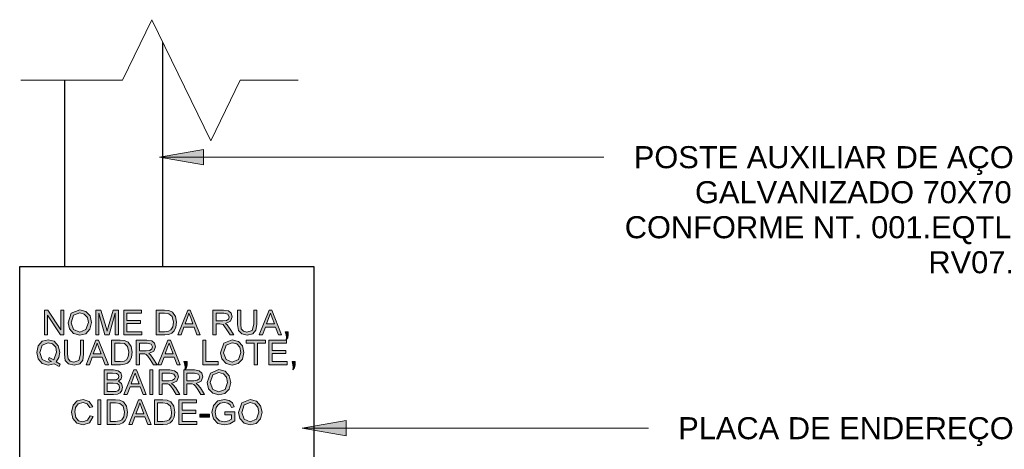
# Model space of a CAD drawing. Extents: x -98 to 248, y -55 to 13.
# Tile 75 of 117: x 165.001 to 166.006, y -15.827 to -15.389. Entities that reach past the tile are written whole.
import ezdxf

# ---------------------------------------------------------------- set-up
doc = ezdxf.new("R2010")
doc.units = 0
doc.header["$LTSCALE"] = 0.01
for name, color, linetype, lineweight in [('A-DETL-GENF', 7, 'Continuous', 5), ('A-GENM', 7, 'Continuous', 5), ('G-ANNO-TEXT', 7, 'Continuous', 9)]:
    doc.layers.add(name, color=color, linetype=linetype, lineweight=lineweight)
doc.styles.add('Arial_1', font='arial.ttf', dxfattribs={"height": 0.075})

# ---------------------------------------------------------------- blocks, each defined once
blk = doc.blocks.new('Linha de interrupção - Linha de interrupção-2880734-MURETA_1')
at = {"layer": 'A-DETL-GENF'}
for p, q in [((-17.8538, 2.1976), (-17.8238, 2.2593)), ((-17.8238, 2.2593), (-17.7638, 2.1358)), ((-17.9575, 2.1976), (-17.8538, 2.1976)), ((-17.7638, 2.1358), (-17.7338, 2.1976)), ((-17.7338, 2.1976), (-17.6747, 2.1976))]:
    blk.add_line(p, q, dxfattribs=at)

msp = doc.modelspace()

# ---------------------------------------------------------------- hatches: boundary and pattern name
at = {"layer": 'A-GENM'}
for points in [[(165.03, -15.7099), (165.03, -15.69), (165.0431, -15.7099), (165.0465, -15.7099), (165.0465, -15.6848), (165.0433, -15.6848), (165.0433, -15.7047), (165.0302, -15.6848), (165.0268, -15.6848), (165.0268, -15.7099)], [(165.0793, -15.7099), (165.0822, -15.7099), (165.0822, -15.6879), (165.0885, -15.7099), (165.0927, -15.7099), (165.099, -15.6879), (165.099, -15.7099), (165.1022, -15.7099), (165.1022, -15.6848), (165.0968, -15.6848), (165.0906, -15.7062), (165.0844, -15.6848), (165.079, -15.6848), (165.079, -15.7099)], [(165.1204, -15.7099), (165.1261, -15.7099), (165.1261, -15.7068), (165.1108, -15.7068), (165.1108, -15.6985), (165.1249, -15.6985), (165.1249, -15.6954), (165.1108, -15.6954), (165.1108, -15.6879), (165.1257, -15.6879), (165.1257, -15.6848), (165.1077, -15.6848), (165.1077, -15.7099), (165.1179, -15.7099)], [(165.2337, -15.7103), (165.2395, -15.7089), (165.2426, -15.7053), (165.2435, -15.6989), (165.2435, -15.6848), (165.2403, -15.6848), (165.2403, -15.6992), (165.2387, -15.7055), (165.2334, -15.7072), (165.2297, -15.7063), (165.2276, -15.704), (165.227, -15.6989), (165.227, -15.6848), (165.2238, -15.6848), (165.2238, -15.6993), (165.2248, -15.7056), (165.228, -15.7091), (165.2327, -15.7101)], [(165.2733, -15.715), (165.2751, -15.7131), (165.2756, -15.7099), (165.2756, -15.7068), (165.2725, -15.7068), (165.2733, -15.7099), (165.2736, -15.7125)], [(165.0569, -15.7408), (165.0627, -15.7394), (165.0658, -15.7358), (165.0667, -15.7294), (165.0667, -15.7153), (165.0635, -15.7153), (165.0635, -15.7297), (165.0619, -15.736), (165.0566, -15.7377), (165.0529, -15.7368), (165.0508, -15.7345), (165.0502, -15.7294), (165.0502, -15.7153), (165.0471, -15.7153), (165.0471, -15.7298), (165.048, -15.7361), (165.0512, -15.7396), (165.0551, -15.7404)], [(165.1883, -15.7404), (165.204, -15.7404), (165.204, -15.7373), (165.1915, -15.7373), (165.1915, -15.7153), (165.1883, -15.7153)], [(165.244, -15.7404), (165.244, -15.7184), (165.2523, -15.7184), (165.2523, -15.7153), (165.2327, -15.7153), (165.2327, -15.7184), (165.2409, -15.7184), (165.2409, -15.7404)], [(165.2687, -15.7404), (165.2743, -15.7404), (165.2743, -15.7373), (165.259, -15.7373), (165.259, -15.729), (165.2731, -15.729), (165.2731, -15.7259), (165.259, -15.7259), (165.259, -15.7184), (165.2739, -15.7184), (165.2739, -15.7153), (165.2558, -15.7153), (165.2558, -15.7404), (165.2614, -15.7404)], [(165.1699, -15.7455), (165.1717, -15.7436), (165.1722, -15.7404), (165.1722, -15.7373), (165.1691, -15.7373), (165.1699, -15.7404), (165.1702, -15.743)], [(165.2801, -15.7455), (165.2819, -15.7436), (165.2825, -15.7404), (165.2825, -15.7373), (165.2794, -15.7373), (165.2801, -15.7404), (165.2805, -15.743)], [(165.1355, -15.7709), (165.1375, -15.7709), (165.1375, -15.7458), (165.1344, -15.7458), (165.1344, -15.7709)], [(165.0662, -15.8018), (165.0728, -15.7996), (165.0765, -15.7933), (165.0733, -15.7925), (165.0707, -15.7971), (165.0659, -15.7987), (165.0615, -15.7975), (165.0586, -15.7941), (165.0576, -15.7886), (165.0586, -15.7838), (165.0612, -15.7804), (165.0663, -15.7791), (165.0704, -15.7802), (165.073, -15.7841), (165.0761, -15.7834), (165.0725, -15.7778), (165.0662, -15.7759), (165.0602, -15.7774), (165.056, -15.7818), (165.0545, -15.7887), (165.0558, -15.7954), (165.0597, -15.8001)], [(165.0843, -15.8014), (165.0843, -15.7763), (165.0812, -15.7763), (165.0812, -15.8014)], [(165.1824, -15.8014), (165.1824, -15.7983), (165.1671, -15.7983), (165.1671, -15.79), (165.1813, -15.79), (165.1813, -15.7869), (165.1671, -15.7869), (165.1671, -15.7794), (165.182, -15.7794), (165.182, -15.7763), (165.164, -15.7763), (165.164, -15.8014), (165.1671, -15.8014)], [(165.2105, -15.8018), (165.2159, -15.8008), (165.2209, -15.7978), (165.2209, -15.7884), (165.2107, -15.7884), (165.2107, -15.7916), (165.2177, -15.7916), (165.2177, -15.7961), (165.2146, -15.7978), (165.21, -15.7986), (165.2055, -15.7976), (165.2021, -15.7943), (165.2009, -15.7888), (165.2019, -15.7839), (165.2037, -15.7814), (165.2062, -15.7797), (165.2103, -15.779), (165.2138, -15.7797), (165.2162, -15.7814), (165.2177, -15.7842), (165.2205, -15.7834), (165.2186, -15.7793), (165.2152, -15.7768), (165.21, -15.776), (165.2037, -15.7774), (165.1993, -15.7821), (165.1977, -15.789), (165.1993, -15.7956), (165.2038, -15.8002), (165.21, -15.8017)], [(165.1852, -15.7939), (165.195, -15.7939), (165.195, -15.7908), (165.1852, -15.7908)]]:
    msp.add_hatch(color=0, dxfattribs=at).paths.add_polyline_path(points)
h = msp.add_hatch(color=0, dxfattribs=at)
h.paths.add_polyline_path([(165.0627, -15.7103), (165.0688, -15.7088), (165.0732, -15.7042), (165.0747, -15.6974), (165.0732, -15.6906), (165.069, -15.6861), (165.0628, -15.6844), (165.0541, -15.6879), (165.0508, -15.6977), (165.0522, -15.7039), (165.0564, -15.7086), (165.0587, -15.7092)])
h.paths.add_polyline_path([(165.0627, -15.7072), (165.0564, -15.7046), (165.0539, -15.6977), (165.0565, -15.6899), (165.0628, -15.6876), (165.0674, -15.6888), (165.0705, -15.6922), (165.0716, -15.6974), (165.0689, -15.7047)])
h = msp.add_hatch(color=0, dxfattribs=at)
h.paths.add_polyline_path([(165.1406, -15.7099), (165.1497, -15.7099), (165.154, -15.7094), (165.1568, -15.7082), (165.1591, -15.706), (165.1608, -15.7021), (165.1614, -15.6972), (165.1604, -15.6912), (165.1575, -15.687), (165.1537, -15.6852), (165.1493, -15.6848), (165.1406, -15.6848), (165.1406, -15.7092)])
h.paths.add_polyline_path([(165.1493, -15.7068), (165.1438, -15.7068), (165.1438, -15.6879), (165.1493, -15.6879), (165.1537, -15.6884), (165.157, -15.6912), (165.1583, -15.6972), (165.1575, -15.7021), (165.1557, -15.705), (165.1534, -15.7063), (165.1497, -15.7067)])
h = msp.add_hatch(color=0, dxfattribs=at)
h.paths.add_polyline_path([(165.1634, -15.7099), (165.1661, -15.7099), (165.169, -15.7021), (165.1794, -15.7021), (165.1822, -15.7099), (165.1856, -15.7099), (165.1755, -15.6848), (165.1729, -15.6848), (165.1628, -15.7099)])
h.paths.add_polyline_path([(165.1702, -15.6989), (165.1742, -15.6879), (165.1782, -15.6989), (165.1729, -15.6989)])
h = msp.add_hatch(color=0, dxfattribs=at)
h.paths.add_polyline_path([(165.1987, -15.7099), (165.2019, -15.7099), (165.2019, -15.6989), (165.2075, -15.699), (165.209, -15.6996), (165.2106, -15.7013), (165.213, -15.7047), (165.2162, -15.7099), (165.2199, -15.7099), (165.2149, -15.7021), (165.2129, -15.6997), (165.2114, -15.6985), (165.2166, -15.6962), (165.2183, -15.6917), (165.2173, -15.6879), (165.2145, -15.6855), (165.2095, -15.6848), (165.1987, -15.6848), (165.1987, -15.7092)])
h.paths.add_polyline_path([(165.2089, -15.6958), (165.2019, -15.6958), (165.2019, -15.6879), (165.21, -15.688), (165.2139, -15.689), (165.2152, -15.6918), (165.2145, -15.6939), (165.2125, -15.6953), (165.2095, -15.6957)])
h = msp.add_hatch(color=0, dxfattribs=at)
h.paths.add_polyline_path([(165.246, -15.7099), (165.2493, -15.7099), (165.2522, -15.7021), (165.2626, -15.7021), (165.2654, -15.7099), (165.2687, -15.7099), (165.2587, -15.6848), (165.256, -15.6848), (165.2463, -15.7092)])
h.paths.add_polyline_path([(165.2614, -15.6989), (165.2534, -15.6989), (165.2574, -15.6879), (165.2591, -15.6928)])
h = msp.add_hatch(color=0, dxfattribs=at)
h.paths.add_polyline_path([(165.0419, -15.7423), (165.0427, -15.74), (165.0388, -15.7374), (165.0415, -15.7332), (165.0423, -15.7277), (165.0408, -15.7209), (165.0367, -15.7165), (165.0306, -15.7149), (165.0244, -15.7166), (165.0203, -15.7211), (165.0188, -15.7279), (165.0203, -15.7346), (165.0245, -15.7392), (165.0306, -15.7408), (165.0367, -15.7394), (165.0415, -15.7421)])
h.paths.add_polyline_path([(165.0306, -15.7377), (165.0244, -15.7351), (165.0219, -15.7279), (165.0244, -15.7205), (165.0306, -15.718), (165.0351, -15.7193), (165.0382, -15.7227), (165.0392, -15.7278), (165.0363, -15.7356), (165.0315, -15.7332), (165.0307, -15.7356), (165.034, -15.737), (165.0306, -15.7377)])
h = msp.add_hatch(color=0, dxfattribs=at)
h.paths.add_polyline_path([(165.0702, -15.7404), (165.0726, -15.7404), (165.0754, -15.7326), (165.0858, -15.7326), (165.0886, -15.7404), (165.092, -15.7404), (165.0819, -15.7153), (165.0793, -15.7153), (165.0692, -15.7404)])
h.paths.add_polyline_path([(165.0846, -15.7294), (165.0766, -15.7294), (165.0806, -15.7184), (165.0824, -15.7232)])
h = msp.add_hatch(color=0, dxfattribs=at)
h.paths.add_polyline_path([(165.0985, -15.7404), (165.1044, -15.7404), (165.1084, -15.74), (165.1116, -15.7385), (165.1137, -15.7364), (165.1154, -15.7328), (165.1161, -15.7277), (165.1151, -15.7217), (165.1122, -15.7175), (165.1084, -15.7157), (165.1022, -15.7153), (165.0953, -15.7153), (165.0953, -15.7404)])
h.paths.add_polyline_path([(165.104, -15.7373), (165.0985, -15.7373), (165.0985, -15.7184), (165.1044, -15.7185), (165.1084, -15.7189), (165.1116, -15.7217), (165.113, -15.7277), (165.1123, -15.7324), (165.1104, -15.7355), (165.1077, -15.7369), (165.1044, -15.7372)])
h = msp.add_hatch(color=0, dxfattribs=at)
h.paths.add_polyline_path([(165.1401, -15.7404), (165.1416, -15.7404), (165.1374, -15.7336), (165.1344, -15.73), (165.1331, -15.729), (165.1384, -15.7267), (165.1401, -15.7222), (165.139, -15.7184), (165.1362, -15.716), (165.1306, -15.7153), (165.1204, -15.7153), (165.1206, -15.7404), (165.1236, -15.7404), (165.1236, -15.7294), (165.1292, -15.7295), (165.1307, -15.7301), (165.1323, -15.7318), (165.1347, -15.7352), (165.138, -15.7404)])
h.paths.add_polyline_path([(165.1261, -15.7263), (165.1236, -15.7263), (165.1236, -15.7184), (165.1314, -15.7184), (165.1356, -15.7195), (165.1369, -15.7223), (165.1362, -15.7244), (165.1342, -15.7258), (165.1306, -15.7263)])
h = msp.add_hatch(color=0, dxfattribs=at)
h.paths.add_polyline_path([(165.1653, -15.7404), (165.1553, -15.7153), (165.1526, -15.7153), (165.1426, -15.7404), (165.1459, -15.7404), (165.1488, -15.7326), (165.1592, -15.7326), (165.162, -15.7404), (165.1634, -15.7404)])
h.paths.add_polyline_path([(165.15, -15.7294), (165.154, -15.7184), (165.158, -15.7294), (165.1526, -15.7294)])
h = msp.add_hatch(color=0, dxfattribs=at)
h.paths.add_polyline_path([(165.2183, -15.7408), (165.2246, -15.7391), (165.2288, -15.7347), (165.2303, -15.7279), (165.2288, -15.7211), (165.2246, -15.7166), (165.2184, -15.7149), (165.2097, -15.7184), (165.2064, -15.7282), (165.2078, -15.7344), (165.2121, -15.7391), (165.2169, -15.7404)])
h.paths.add_polyline_path([(165.2183, -15.7377), (165.212, -15.7351), (165.2095, -15.7282), (165.2121, -15.7204), (165.2184, -15.718), (165.223, -15.7193), (165.2261, -15.7227), (165.2272, -15.7279), (165.2246, -15.7351), (165.2184, -15.7376)])
h = msp.add_hatch(color=0, dxfattribs=at)
h.paths.add_polyline_path([(165.0972, -15.7709), (165.1012, -15.7705), (165.1039, -15.7692), (165.1058, -15.7668), (165.1065, -15.7634), (165.1054, -15.7595), (165.1023, -15.7572), (165.1049, -15.7549), (165.1057, -15.752), (165.1047, -15.7488), (165.1019, -15.7465), (165.0973, -15.7458), (165.0877, -15.7458), (165.0877, -15.7709), (165.0935, -15.7709)])
h.paths.add_polyline_path([(165.0908, -15.7678), (165.0908, -15.7591), (165.0973, -15.7592), (165.1008, -15.7596), (165.1028, -15.761), (165.1034, -15.7634), (165.1028, -15.7657), (165.1012, -15.7671), (165.0996, -15.7676), (165.0972, -15.7678), (165.0935, -15.7678)])
h.paths.add_polyline_path([(165.0965, -15.756), (165.0908, -15.756), (165.0908, -15.7489), (165.0973, -15.749), (165.1001, -15.7493), (165.1019, -15.7505), (165.1026, -15.7525), (165.1019, -15.7546), (165.0999, -15.7557), (165.0969, -15.756)])
h = msp.add_hatch(color=0, dxfattribs=at)
h.paths.add_polyline_path([(165.1079, -15.7709), (165.1112, -15.7709), (165.1141, -15.7631), (165.1244, -15.7631), (165.1273, -15.7709), (165.1306, -15.7709), (165.1204, -15.7458), (165.1179, -15.7458), (165.1087, -15.7689)])
h.paths.add_polyline_path([(165.1233, -15.7599), (165.1152, -15.7599), (165.1193, -15.749), (165.121, -15.7537)])
h = msp.add_hatch(color=0, dxfattribs=at)
h.paths.add_polyline_path([(165.1438, -15.7709), (165.1469, -15.7709), (165.1469, -15.7599), (165.1525, -15.76), (165.154, -15.7606), (165.1557, -15.7623), (165.158, -15.7657), (165.1613, -15.7709), (165.165, -15.7709), (165.1608, -15.7641), (165.158, -15.7607), (165.1564, -15.7595), (165.1617, -15.7572), (165.1634, -15.7527), (165.1624, -15.7489), (165.1596, -15.7465), (165.1546, -15.7458), (165.1438, -15.7458), (165.1438, -15.749)])
h.paths.add_polyline_path([(165.1469, -15.7568), (165.1469, -15.7489), (165.155, -15.749), (165.1589, -15.75), (165.1603, -15.7528), (165.1596, -15.7549), (165.1575, -15.7563), (165.1539, -15.7568), (165.1478, -15.7568)])
h = msp.add_hatch(color=0, dxfattribs=at)
h.paths.add_polyline_path([(165.172, -15.7709), (165.172, -15.7599), (165.1776, -15.76), (165.1791, -15.7606), (165.1808, -15.7623), (165.1832, -15.7657), (165.1866, -15.7709), (165.1901, -15.7709), (165.1859, -15.7641), (165.1832, -15.7607), (165.1816, -15.7595), (165.1868, -15.7572), (165.1885, -15.7527), (165.1875, -15.7489), (165.1847, -15.7465), (165.1794, -15.7458), (165.1689, -15.7458), (165.1689, -15.7709)])
h.paths.add_polyline_path([(165.172, -15.7568), (165.172, -15.7489), (165.1801, -15.749), (165.184, -15.75), (165.1854, -15.7528), (165.1847, -15.7549), (165.1826, -15.7563), (165.1791, -15.7568), (165.1729, -15.7568)])
h = msp.add_hatch(color=0, dxfattribs=at)
h.paths.add_polyline_path([(165.2048, -15.7713), (165.2109, -15.7698), (165.2152, -15.7652), (165.2168, -15.7584), (165.2152, -15.7516), (165.2111, -15.7471), (165.2048, -15.7454), (165.1962, -15.749), (165.1928, -15.7587), (165.1943, -15.7649), (165.1986, -15.7696), (165.2048, -15.7713)])
h.paths.add_polyline_path([(165.2048, -15.7682), (165.1985, -15.7656), (165.196, -15.7587), (165.1986, -15.7509), (165.2048, -15.7485), (165.2094, -15.7498), (165.2126, -15.7532), (165.2136, -15.7584), (165.2111, -15.7656), (165.2048, -15.7681)])
h = msp.add_hatch(color=0, dxfattribs=at)
h.paths.add_polyline_path([(165.0997, -15.8014), (165.1037, -15.801), (165.1067, -15.7997), (165.109, -15.7974), (165.1108, -15.7936), (165.1114, -15.7887), (165.1104, -15.7827), (165.1074, -15.7784), (165.1037, -15.7766), (165.0972, -15.7763), (165.0906, -15.7763), (165.0906, -15.8014), (165.0937, -15.8014)])
h.paths.add_polyline_path([(165.0993, -15.7983), (165.0937, -15.7983), (165.0937, -15.7794), (165.0993, -15.7794), (165.1037, -15.7799), (165.1069, -15.7827), (165.1083, -15.7888), (165.1075, -15.7936), (165.1057, -15.7965), (165.1033, -15.7978), (165.0997, -15.7982)])
h = msp.add_hatch(color=0, dxfattribs=at)
h.paths.add_polyline_path([(165.1161, -15.8014), (165.119, -15.7936), (165.1293, -15.7936), (165.1322, -15.8014), (165.1355, -15.8014), (165.1255, -15.7763), (165.1228, -15.7763), (165.1128, -15.8014)])
h.paths.add_polyline_path([(165.1282, -15.7904), (165.1201, -15.7904), (165.1242, -15.7794), (165.1276, -15.7888)])
h = msp.add_hatch(color=0, dxfattribs=at)
h.paths.add_polyline_path([(165.1389, -15.8014), (165.148, -15.8014), (165.152, -15.801), (165.155, -15.7997), (165.1573, -15.7974), (165.159, -15.7938), (165.1597, -15.7887), (165.1587, -15.7827), (165.1557, -15.7784), (165.1519, -15.7766), (165.1469, -15.7763), (165.1389, -15.7763), (165.1389, -15.7904)])
h.paths.add_polyline_path([(165.1476, -15.7983), (165.142, -15.7983), (165.142, -15.7794), (165.1475, -15.7794), (165.1519, -15.7799), (165.1552, -15.7827), (165.1565, -15.7888), (165.1559, -15.7934), (165.1539, -15.7965), (165.1516, -15.7978), (165.148, -15.7982)])
h = msp.add_hatch(color=0, dxfattribs=at)
h.paths.add_polyline_path([(165.2368, -15.8018), (165.243, -15.8001), (165.2472, -15.7957), (165.2488, -15.7889), (165.2472, -15.7821), (165.243, -15.7775), (165.2368, -15.7759), (165.2282, -15.7794), (165.2248, -15.7892), (165.2262, -15.7954), (165.2306, -15.8001), (165.2368, -15.8018)])
h.paths.add_polyline_path([(165.2368, -15.7987), (165.2305, -15.7961), (165.228, -15.7892), (165.2306, -15.7814), (165.2368, -15.779), (165.2414, -15.7802), (165.2445, -15.7837), (165.2456, -15.7889), (165.243, -15.7961), (165.2368, -15.7986)])
at = {"layer": 'G-ANNO-TEXT'}
for points in [[(165.144, -15.5288), (165.189, -15.5367), (165.189, -15.5209)], [(165.2897, -15.8051), (165.3347, -15.813), (165.3347, -15.7972)]]:
    msp.add_hatch(color=256, dxfattribs=at).paths.add_polyline_path(points)

# ---------------------------------------------------------------- linework, layer by layer
for points in [[(165.1476, -15.6402), (165.1476, -15.4119)], [(165.0476, -15.6402), (165.0476, -15.4505)]]:
    msp.add_lwpolyline(points)
msp.add_lwpolyline([(165.0015, -15.6402), (165.3015, -15.6402), (165.3015, -15.8402), (165.0015, -15.8402)], close=True)
at = {"layer": 'A-GENM', "color": 0}
for p, q in [((165.0302, -15.6848), (165.0268, -15.6848)), ((165.0268, -15.6848), (165.0268, -15.7099)), ((165.03, -15.7099), (165.03, -15.69)), ((165.03, -15.69), (165.0431, -15.7099)), ((165.0433, -15.7047), (165.0302, -15.6848)), ((165.0465, -15.6848), (165.0433, -15.6848)), ((165.0433, -15.6848), (165.0433, -15.7047)), ((165.0465, -15.7099), (165.0465, -15.6848)), ((165.0541, -15.6879), (165.0508, -15.6977)), ((165.0539, -15.6977), (165.0565, -15.6899)), ((165.0628, -15.6844), (165.0541, -15.6879)), ((165.0565, -15.6899), (165.0628, -15.6876)), ((165.069, -15.6861), (165.0628, -15.6844)), ((165.0628, -15.6876), (165.0674, -15.6888)), ((165.0674, -15.6888), (165.0705, -15.6922)), ((165.0733, -15.6907), (165.069, -15.6861)), ((165.0705, -15.6922), (165.0716, -15.6974)), ((165.0747, -15.6974), (165.0733, -15.6907)), ((165.0844, -15.6848), (165.079, -15.6848)), ((165.079, -15.6848), (165.079, -15.7099)), ((165.0822, -15.7099), (165.0822, -15.6879)), ((165.0822, -15.6879), (165.0885, -15.7099)), ((165.0896, -15.7025), (165.0844, -15.6848)), ((165.0968, -15.6848), (165.0917, -15.7022)), ((165.0927, -15.7099), (165.099, -15.6879)), ((165.1022, -15.6848), (165.0968, -15.6848)), ((165.099, -15.6879), (165.099, -15.7099)), ((165.1022, -15.7099), (165.1022, -15.6848)), ((165.1257, -15.6848), (165.1077, -15.6848)), ((165.1077, -15.6848), (165.1077, -15.7099)), ((165.1108, -15.6954), (165.1108, -15.6879)), ((165.1108, -15.6879), (165.1257, -15.6879)), ((165.1257, -15.6879), (165.1257, -15.6848)), ((165.1493, -15.6848), (165.1406, -15.6848)), ((165.1406, -15.6848), (165.1406, -15.7099)), ((165.1438, -15.7068), (165.1438, -15.6879)), ((165.1438, -15.6879), (165.1493, -15.6879)), ((165.1538, -15.6852), (165.1493, -15.6848)), ((165.1493, -15.6879), (165.1537, -15.6884)), ((165.1537, -15.6884), (165.157, -15.6912)), ((165.1575, -15.687), (165.1538, -15.6852)), ((165.157, -15.6912), (165.1583, -15.6972)), ((165.1605, -15.6913), (165.1575, -15.687)), ((165.1614, -15.6972), (165.1605, -15.6913)), ((165.1729, -15.6848), (165.1628, -15.7099)), ((165.1702, -15.6989), (165.1726, -15.6922)), ((165.1726, -15.6922), (165.1742, -15.6879)), ((165.1755, -15.6848), (165.1729, -15.6848)), ((165.1742, -15.6879), (165.176, -15.6928)), ((165.1856, -15.7099), (165.1755, -15.6848)), ((165.176, -15.6928), (165.1782, -15.6989)), ((165.2095, -15.6848), (165.1987, -15.6848)), ((165.1987, -15.6848), (165.1987, -15.7099)), ((165.2019, -15.6958), (165.2019, -15.6879)), ((165.2019, -15.6879), (165.2097, -15.6879)), ((165.2146, -15.6855), (165.2095, -15.6848)), ((165.2097, -15.6879), (165.2139, -15.689)), ((165.2145, -15.6939), (165.2125, -15.6953)), ((165.2139, -15.689), (165.2152, -15.6918)), ((165.2152, -15.6918), (165.2145, -15.6939)), ((165.2173, -15.6879), (165.2146, -15.6855)), ((165.2166, -15.6962), (165.2183, -15.6917)), ((165.2183, -15.6917), (165.2173, -15.6879)), ((165.227, -15.6848), (165.2238, -15.6848)), ((165.2238, -15.6848), (165.2238, -15.6993)), ((165.227, -15.6992), (165.227, -15.6848)), ((165.2403, -15.6848), (165.2403, -15.6992)), ((165.2435, -15.6848), (165.2403, -15.6848)), ((165.2435, -15.6993), (165.2435, -15.6848)), ((165.256, -15.6848), (165.246, -15.7099)), ((165.2534, -15.6989), (165.2558, -15.6922)), ((165.2558, -15.6922), (165.2574, -15.6879)), ((165.2587, -15.6848), (165.256, -15.6848)), ((165.2574, -15.6879), (165.2591, -15.6928)), ((165.2687, -15.7099), (165.2587, -15.6848)), ((165.2591, -15.6928), (165.2614, -15.6989)), ((165.0508, -15.6977), (165.0522, -15.7039)), ((165.0522, -15.7039), (165.0564, -15.7086)), ((165.0564, -15.7046), (165.0539, -15.6977)), ((165.0716, -15.6974), (165.0691, -15.7046)), ((165.0732, -15.7042), (165.0747, -15.6974)), ((165.0906, -15.7062), (165.0896, -15.7025)), ((165.0917, -15.7022), (165.0906, -15.7062)), ((165.1249, -15.6954), (165.1108, -15.6954)), ((165.1108, -15.7068), (165.1108, -15.6985)), ((165.1108, -15.6985), (165.1249, -15.6985)), ((165.1249, -15.6985), (165.1249, -15.6954)), ((165.1576, -15.7019), (165.1557, -15.705)), ((165.1583, -15.6972), (165.1576, -15.7019)), ((165.1591, -15.706), (165.1608, -15.7023)), ((165.1608, -15.7023), (165.1614, -15.6972)), ((165.1661, -15.7099), (165.169, -15.7021)), ((165.169, -15.7021), (165.1794, -15.7021)), ((165.1782, -15.6989), (165.1702, -15.6989)), ((165.1794, -15.7021), (165.1822, -15.7099)), ((165.2089, -15.6958), (165.2019, -15.6958)), ((165.2019, -15.7099), (165.2019, -15.6989)), ((165.2019, -15.6989), (165.2056, -15.6989)), ((165.2056, -15.6989), (165.2075, -15.699)), ((165.2075, -15.699), (165.209, -15.6996)), ((165.2125, -15.6953), (165.2089, -15.6958)), ((165.209, -15.6996), (165.2106, -15.7013)), ((165.2106, -15.7013), (165.213, -15.7047)), ((165.2114, -15.6985), (165.2166, -15.6962)), ((165.2132, -15.6999), (165.2114, -15.6985)), ((165.2157, -15.7031), (165.2132, -15.6999)), ((165.2199, -15.7099), (165.2157, -15.7031)), ((165.2238, -15.6993), (165.2248, -15.7056)), ((165.2276, -15.704), (165.227, -15.6992)), ((165.2297, -15.7063), (165.2276, -15.704)), ((165.2403, -15.6992), (165.2387, -15.7055)), ((165.2426, -15.7053), (165.2435, -15.6993)), ((165.2493, -15.7099), (165.2522, -15.7021)), ((165.2522, -15.7021), (165.2626, -15.7021)), ((165.2614, -15.6989), (165.2534, -15.6989)), ((165.2626, -15.7021), (165.2654, -15.7099)), ((165.0268, -15.7099), (165.03, -15.7099)), ((165.0431, -15.7099), (165.0465, -15.7099)), ((165.0627, -15.7072), (165.0564, -15.7046)), ((165.0564, -15.7086), (165.0627, -15.7103)), ((165.0691, -15.7046), (165.0627, -15.7072)), ((165.0627, -15.7103), (165.0688, -15.7088)), ((165.0688, -15.7088), (165.0732, -15.7042)), ((165.079, -15.7099), (165.0822, -15.7099)), ((165.0885, -15.7099), (165.0927, -15.7099)), ((165.099, -15.7099), (165.1022, -15.7099)), ((165.1077, -15.7099), (165.1261, -15.7099)), ((165.1261, -15.7068), (165.1108, -15.7068)), ((165.1261, -15.7099), (165.1261, -15.7068)), ((165.1406, -15.7099), (165.1497, -15.7099)), ((165.1493, -15.7068), (165.1438, -15.7068)), ((165.1534, -15.7063), (165.1493, -15.7068)), ((165.1497, -15.7099), (165.1538, -15.7095)), ((165.1557, -15.705), (165.1534, -15.7063)), ((165.1538, -15.7095), (165.1568, -15.7082)), ((165.1568, -15.7082), (165.1591, -15.706)), ((165.1628, -15.7099), (165.1661, -15.7099)), ((165.1822, -15.7099), (165.1856, -15.7099)), ((165.1987, -15.7099), (165.2019, -15.7099)), ((165.213, -15.7047), (165.2162, -15.7099)), ((165.2162, -15.7099), (165.2199, -15.7099)), ((165.2248, -15.7056), (165.228, -15.7091)), ((165.228, -15.7091), (165.2337, -15.7103)), ((165.2334, -15.7072), (165.2297, -15.7063)), ((165.2387, -15.7055), (165.2334, -15.7072)), ((165.2337, -15.7103), (165.2395, -15.7089)), ((165.2395, -15.7089), (165.2426, -15.7053)), ((165.246, -15.7099), (165.2493, -15.7099)), ((165.2654, -15.7099), (165.2687, -15.7099)), ((165.2756, -15.7068), (165.2725, -15.7068)), ((165.2725, -15.7068), (165.2733, -15.7099)), ((165.2733, -15.7099), (165.2736, -15.7125)), ((165.2736, -15.7125), (165.2733, -15.715)), ((165.2733, -15.715), (165.2751, -15.7131)), ((165.2751, -15.7131), (165.2756, -15.7099)), ((165.2756, -15.7099), (165.2756, -15.7068)), ((165.0203, -15.7211), (165.0188, -15.7279)), ((165.0245, -15.7165), (165.0203, -15.7211)), ((165.0219, -15.7279), (165.0244, -15.7205)), ((165.0244, -15.7205), (165.0306, -15.718)), ((165.0306, -15.7149), (165.0245, -15.7165)), ((165.0367, -15.7165), (165.0306, -15.7149)), ((165.0306, -15.718), (165.0351, -15.7193)), ((165.0351, -15.7193), (165.0382, -15.7227)), ((165.0409, -15.7211), (165.0367, -15.7165)), ((165.0382, -15.7227), (165.0392, -15.7278)), ((165.0423, -15.7277), (165.0409, -15.7211)), ((165.0502, -15.7153), (165.0471, -15.7153)), ((165.0471, -15.7153), (165.0471, -15.7298)), ((165.0502, -15.7297), (165.0502, -15.7153)), ((165.0635, -15.7153), (165.0635, -15.7297)), ((165.0667, -15.7153), (165.0635, -15.7153)), ((165.0667, -15.7298), (165.0667, -15.7153)), ((165.0793, -15.7153), (165.0692, -15.7404)), ((165.0766, -15.7294), (165.079, -15.7227)), ((165.079, -15.7227), (165.0806, -15.7184)), ((165.0819, -15.7153), (165.0793, -15.7153)), ((165.0806, -15.7184), (165.0824, -15.7232)), ((165.092, -15.7404), (165.0819, -15.7153)), ((165.0824, -15.7232), (165.0846, -15.7294)), ((165.104, -15.7153), (165.0953, -15.7153)), ((165.0953, -15.7153), (165.0953, -15.7404)), ((165.0985, -15.7373), (165.0985, -15.7184)), ((165.0985, -15.7184), (165.1039, -15.7184)), ((165.1039, -15.7184), (165.1084, -15.7189)), ((165.1085, -15.7157), (165.104, -15.7153)), ((165.1084, -15.7189), (165.1116, -15.7217)), ((165.1122, -15.7175), (165.1085, -15.7157)), ((165.1116, -15.7217), (165.113, -15.7277)), ((165.1151, -15.7217), (165.1122, -15.7175)), ((165.1161, -15.7277), (165.1151, -15.7217)), ((165.1313, -15.7153), (165.1204, -15.7153)), ((165.1204, -15.7153), (165.1204, -15.7404)), ((165.1236, -15.7263), (165.1236, -15.7184)), ((165.1236, -15.7184), (165.1314, -15.7184)), ((165.1363, -15.716), (165.1313, -15.7153)), ((165.1314, -15.7184), (165.1356, -15.7195)), ((165.1356, -15.7195), (165.1369, -15.7223)), ((165.1369, -15.7223), (165.1362, -15.7244)), ((165.139, -15.7184), (165.1363, -15.716)), ((165.1384, -15.7267), (165.1401, -15.7222)), ((165.1401, -15.7222), (165.139, -15.7184)), ((165.1526, -15.7153), (165.1426, -15.7404)), ((165.15, -15.7294), (165.1524, -15.7227)), ((165.1524, -15.7227), (165.154, -15.7184)), ((165.1553, -15.7153), (165.1526, -15.7153)), ((165.154, -15.7184), (165.1557, -15.7232)), ((165.1653, -15.7404), (165.1553, -15.7153)), ((165.1557, -15.7232), (165.158, -15.7294)), ((165.1915, -15.7153), (165.1883, -15.7153)), ((165.1883, -15.7153), (165.1883, -15.7404)), ((165.1915, -15.7373), (165.1915, -15.7153)), ((165.2097, -15.7184), (165.2064, -15.7282)), ((165.2095, -15.7282), (165.2121, -15.7204)), ((165.2184, -15.7149), (165.2097, -15.7184)), ((165.2121, -15.7204), (165.2184, -15.718)), ((165.2246, -15.7166), (165.2184, -15.7149)), ((165.2184, -15.718), (165.223, -15.7193)), ((165.223, -15.7193), (165.2261, -15.7227)), ((165.2288, -15.7212), (165.2246, -15.7166)), ((165.2261, -15.7227), (165.2272, -15.7279)), ((165.2303, -15.7279), (165.2288, -15.7212)), ((165.2523, -15.7153), (165.2327, -15.7153)), ((165.2327, -15.7153), (165.2327, -15.7184)), ((165.2327, -15.7184), (165.2409, -15.7184)), ((165.2409, -15.7184), (165.2409, -15.7404)), ((165.244, -15.7404), (165.244, -15.7184)), ((165.244, -15.7184), (165.2523, -15.7184)), ((165.2523, -15.7184), (165.2523, -15.7153)), ((165.2739, -15.7153), (165.2558, -15.7153)), ((165.2558, -15.7153), (165.2558, -15.7404)), ((165.259, -15.7259), (165.259, -15.7184)), ((165.259, -15.7184), (165.2739, -15.7184)), ((165.2739, -15.7184), (165.2739, -15.7153)), ((165.0188, -15.7279), (165.0203, -15.7346)), ((165.0244, -15.7351), (165.0219, -15.7279)), ((165.0315, -15.7332), (165.0307, -15.7356)), ((165.0363, -15.7356), (165.0315, -15.7332)), ((165.0392, -15.7278), (165.0363, -15.7356)), ((165.0388, -15.7374), (165.0415, -15.7332)), ((165.0415, -15.7332), (165.0423, -15.7277)), ((165.0471, -15.7298), (165.048, -15.7361)), ((165.0508, -15.7345), (165.0502, -15.7297)), ((165.0635, -15.7297), (165.0619, -15.736)), ((165.0658, -15.7358), (165.0667, -15.7298)), ((165.0726, -15.7404), (165.0754, -15.7326)), ((165.0754, -15.7326), (165.0858, -15.7326)), ((165.0846, -15.7294), (165.0766, -15.7294)), ((165.0858, -15.7326), (165.0886, -15.7404)), ((165.1123, -15.7324), (165.1104, -15.7355)), ((165.113, -15.7277), (165.1123, -15.7324)), ((165.1137, -15.7364), (165.1154, -15.7328)), ((165.1154, -15.7328), (165.1161, -15.7277)), ((165.1306, -15.7263), (165.1236, -15.7263)), ((165.1236, -15.7404), (165.1236, -15.7294)), ((165.1236, -15.7294), (165.1274, -15.7294)), ((165.1274, -15.7294), (165.1292, -15.7295)), ((165.1292, -15.7295), (165.1307, -15.7301)), ((165.1342, -15.7258), (165.1306, -15.7263)), ((165.1307, -15.7301), (165.1323, -15.7318)), ((165.1323, -15.7318), (165.1347, -15.7352)), ((165.1331, -15.729), (165.1384, -15.7267)), ((165.1349, -15.7304), (165.1331, -15.729)), ((165.1362, -15.7244), (165.1342, -15.7258)), ((165.1374, -15.7336), (165.1349, -15.7304)), ((165.1416, -15.7404), (165.1374, -15.7336)), ((165.1459, -15.7404), (165.1488, -15.7326)), ((165.1488, -15.7326), (165.1592, -15.7326)), ((165.158, -15.7294), (165.15, -15.7294)), ((165.1592, -15.7326), (165.162, -15.7404)), ((165.2064, -15.7282), (165.2078, -15.7344)), ((165.212, -15.7351), (165.2095, -15.7282)), ((165.2272, -15.7279), (165.2247, -15.7351)), ((165.2288, -15.7347), (165.2303, -15.7279)), ((165.2731, -15.7259), (165.259, -15.7259)), ((165.259, -15.7373), (165.259, -15.729)), ((165.259, -15.729), (165.2731, -15.729)), ((165.2731, -15.729), (165.2731, -15.7259)), ((165.0203, -15.7346), (165.0245, -15.7392)), ((165.0306, -15.7377), (165.0244, -15.7351)), ((165.0245, -15.7392), (165.0306, -15.7408)), ((165.034, -15.737), (165.0306, -15.7377)), ((165.0306, -15.7408), (165.0367, -15.7394)), ((165.0307, -15.7356), (165.034, -15.737)), ((165.0367, -15.7394), (165.0419, -15.7423)), ((165.0427, -15.74), (165.0388, -15.7374)), ((165.0419, -15.7423), (165.0427, -15.74)), ((165.048, -15.7361), (165.0512, -15.7396)), ((165.0529, -15.7368), (165.0508, -15.7345)), ((165.0512, -15.7396), (165.0569, -15.7408)), ((165.0566, -15.7377), (165.0529, -15.7368)), ((165.0619, -15.736), (165.0566, -15.7377)), ((165.0569, -15.7408), (165.0627, -15.7394)), ((165.0627, -15.7394), (165.0658, -15.7358)), ((165.0692, -15.7404), (165.0726, -15.7404)), ((165.0886, -15.7404), (165.092, -15.7404)), ((165.0953, -15.7404), (165.1044, -15.7404)), ((165.104, -15.7373), (165.0985, -15.7373)), ((165.1081, -15.7368), (165.104, -15.7373)), ((165.1044, -15.7404), (165.1084, -15.74)), ((165.1104, -15.7355), (165.1081, -15.7368)), ((165.1084, -15.74), (165.1114, -15.7387)), ((165.1114, -15.7387), (165.1137, -15.7364)), ((165.1204, -15.7404), (165.1236, -15.7404)), ((165.1347, -15.7352), (165.138, -15.7404)), ((165.138, -15.7404), (165.1416, -15.7404)), ((165.1426, -15.7404), (165.1459, -15.7404)), ((165.162, -15.7404), (165.1653, -15.7404)), ((165.1722, -15.7373), (165.1691, -15.7373)), ((165.1691, -15.7373), (165.1699, -15.7404)), ((165.1699, -15.7404), (165.1702, -15.743)), ((165.1702, -15.743), (165.1699, -15.7455)), ((165.1699, -15.7455), (165.1717, -15.7436)), ((165.1717, -15.7436), (165.1722, -15.7404)), ((165.1722, -15.7404), (165.1722, -15.7373)), ((165.1883, -15.7404), (165.204, -15.7404)), ((165.204, -15.7373), (165.1915, -15.7373)), ((165.204, -15.7404), (165.204, -15.7373)), ((165.2078, -15.7344), (165.212, -15.7391)), ((165.2183, -15.7377), (165.212, -15.7351)), ((165.212, -15.7391), (165.2183, -15.7408)), ((165.2247, -15.7351), (165.2183, -15.7377)), ((165.2183, -15.7408), (165.2244, -15.7393)), ((165.2244, -15.7393), (165.2288, -15.7347)), ((165.2409, -15.7404), (165.244, -15.7404)), ((165.2558, -15.7404), (165.2743, -15.7404)), ((165.2743, -15.7373), (165.259, -15.7373)), ((165.2743, -15.7404), (165.2743, -15.7373)), ((165.2825, -15.7373), (165.2794, -15.7373)), ((165.2794, -15.7373), (165.2801, -15.7404)), ((165.2801, -15.7404), (165.2805, -15.743)), ((165.2805, -15.743), (165.2801, -15.7455)), ((165.2801, -15.7455), (165.2819, -15.7436)), ((165.2819, -15.7436), (165.2825, -15.7404)), ((165.2825, -15.7404), (165.2825, -15.7373)), ((165.0973, -15.7458), (165.0877, -15.7458)), ((165.0877, -15.7458), (165.0877, -15.7709)), ((165.0908, -15.756), (165.0908, -15.7489)), ((165.0908, -15.7489), (165.0961, -15.7489)), ((165.0961, -15.7489), (165.1001, -15.7493)), ((165.1019, -15.7465), (165.0973, -15.7458)), ((165.1001, -15.7493), (165.1019, -15.7505)), ((165.1047, -15.7488), (165.1019, -15.7465)), ((165.1019, -15.7505), (165.1026, -15.7525)), ((165.1026, -15.7525), (165.1019, -15.7546)), ((165.1057, -15.752), (165.1047, -15.7488)), ((165.1049, -15.7549), (165.1057, -15.752)), ((165.1179, -15.7458), (165.1079, -15.7709)), ((165.1152, -15.7599), (165.1177, -15.7532)), ((165.1177, -15.7532), (165.1193, -15.7489)), ((165.1206, -15.7458), (165.1179, -15.7458)), ((165.1193, -15.7489), (165.121, -15.7537)), ((165.1306, -15.7709), (165.1206, -15.7458)), ((165.121, -15.7537), (165.1233, -15.7599)), ((165.1375, -15.7458), (165.1344, -15.7458)), ((165.1344, -15.7458), (165.1344, -15.7709)), ((165.1375, -15.7709), (165.1375, -15.7458)), ((165.1546, -15.7458), (165.1438, -15.7458)), ((165.1438, -15.7458), (165.1438, -15.7709)), ((165.1469, -15.7568), (165.1469, -15.7489)), ((165.1469, -15.7489), (165.1547, -15.7489)), ((165.1596, -15.7465), (165.1546, -15.7458)), ((165.1547, -15.7489), (165.1589, -15.75)), ((165.1589, -15.75), (165.1603, -15.7528)), ((165.1624, -15.7489), (165.1596, -15.7465)), ((165.1603, -15.7528), (165.1596, -15.7549)), ((165.1617, -15.7572), (165.1634, -15.7527)), ((165.1634, -15.7527), (165.1624, -15.7489)), ((165.1797, -15.7458), (165.1689, -15.7458)), ((165.1689, -15.7458), (165.1689, -15.7709)), ((165.172, -15.7568), (165.172, -15.7489)), ((165.172, -15.7489), (165.1799, -15.7489)), ((165.1847, -15.7465), (165.1797, -15.7458)), ((165.1799, -15.7489), (165.184, -15.75)), ((165.184, -15.75), (165.1854, -15.7528)), ((165.1875, -15.7489), (165.1847, -15.7465)), ((165.1854, -15.7528), (165.1847, -15.7549)), ((165.1868, -15.7572), (165.1885, -15.7527)), ((165.1885, -15.7527), (165.1875, -15.7489)), ((165.1962, -15.7489), (165.1928, -15.7587)), ((165.196, -15.7587), (165.1986, -15.7509)), ((165.2048, -15.7454), (165.1962, -15.7489)), ((165.1986, -15.7509), (165.2048, -15.7485)), ((165.2111, -15.7471), (165.2048, -15.7454)), ((165.2048, -15.7485), (165.2094, -15.7498)), ((165.2094, -15.7498), (165.2126, -15.7532)), ((165.2153, -15.7517), (165.2111, -15.7471)), ((165.2126, -15.7532), (165.2136, -15.7584)), ((165.2168, -15.7584), (165.2153, -15.7517)), ((165.0965, -15.756), (165.0908, -15.756)), ((165.0908, -15.7678), (165.0908, -15.7591)), ((165.0908, -15.7591), (165.0969, -15.7591)), ((165.0999, -15.7557), (165.0965, -15.756)), ((165.0969, -15.7591), (165.1008, -15.7596)), ((165.1019, -15.7546), (165.0999, -15.7557)), ((165.1008, -15.7596), (165.1028, -15.761)), ((165.1023, -15.7572), (165.1049, -15.7549)), ((165.1054, -15.7595), (165.1023, -15.7572)), ((165.1028, -15.761), (165.1034, -15.7634)), ((165.1034, -15.7634), (165.1029, -15.7656)), ((165.1065, -15.7634), (165.1054, -15.7595)), ((165.1058, -15.7668), (165.1065, -15.7634)), ((165.1112, -15.7709), (165.1141, -15.7631)), ((165.1141, -15.7631), (165.1244, -15.7631)), ((165.1233, -15.7599), (165.1152, -15.7599)), ((165.1244, -15.7631), (165.1273, -15.7709)), ((165.1539, -15.7568), (165.1469, -15.7568)), ((165.1469, -15.7709), (165.1469, -15.7599)), ((165.1469, -15.7599), (165.1507, -15.7599)), ((165.1507, -15.7599), (165.1525, -15.76)), ((165.1525, -15.76), (165.154, -15.7606)), ((165.1575, -15.7563), (165.1539, -15.7568)), ((165.154, -15.7606), (165.1557, -15.7623)), ((165.1557, -15.7623), (165.158, -15.7657)), ((165.1564, -15.7595), (165.1617, -15.7572)), ((165.1582, -15.7609), (165.1564, -15.7595)), ((165.1596, -15.7549), (165.1575, -15.7563)), ((165.1608, -15.7641), (165.1582, -15.7609)), ((165.165, -15.7709), (165.1608, -15.7641)), ((165.1791, -15.7568), (165.172, -15.7568)), ((165.172, -15.7709), (165.172, -15.7599)), ((165.172, -15.7599), (165.1758, -15.7599)), ((165.1758, -15.7599), (165.1776, -15.76)), ((165.1776, -15.76), (165.1791, -15.7606)), ((165.1826, -15.7563), (165.1791, -15.7568)), ((165.1791, -15.7606), (165.1808, -15.7623)), ((165.1808, -15.7623), (165.1832, -15.7657)), ((165.1816, -15.7595), (165.1868, -15.7572)), ((165.1833, -15.7609), (165.1816, -15.7595)), ((165.1847, -15.7549), (165.1826, -15.7563)), ((165.1859, -15.7641), (165.1833, -15.7609)), ((165.1901, -15.7709), (165.1859, -15.7641)), ((165.1928, -15.7587), (165.1943, -15.7649)), ((165.1985, -15.7656), (165.196, -15.7587)), ((165.2136, -15.7584), (165.2111, -15.7656)), ((165.2152, -15.7652), (165.2168, -15.7584)), ((165.0877, -15.7709), (165.0972, -15.7709)), ((165.0972, -15.7678), (165.0908, -15.7678)), ((165.0996, -15.7676), (165.0972, -15.7678)), ((165.0972, -15.7709), (165.1012, -15.7705)), ((165.1015, -15.767), (165.0996, -15.7676)), ((165.1012, -15.7705), (165.1039, -15.7692)), ((165.1029, -15.7656), (165.1015, -15.767)), ((165.1039, -15.7692), (165.1058, -15.7668)), ((165.1079, -15.7709), (165.1112, -15.7709)), ((165.1273, -15.7709), (165.1306, -15.7709)), ((165.1344, -15.7709), (165.1375, -15.7709)), ((165.1438, -15.7709), (165.1469, -15.7709)), ((165.158, -15.7657), (165.1613, -15.7709)), ((165.1613, -15.7709), (165.165, -15.7709)), ((165.1689, -15.7709), (165.172, -15.7709)), ((165.1832, -15.7657), (165.1864, -15.7709)), ((165.1864, -15.7709), (165.1901, -15.7709)), ((165.1943, -15.7649), (165.1985, -15.7696)), ((165.2048, -15.7682), (165.1985, -15.7656)), ((165.1985, -15.7696), (165.2048, -15.7713)), ((165.2111, -15.7656), (165.2048, -15.7682)), ((165.2048, -15.7713), (165.2109, -15.7698)), ((165.2109, -15.7698), (165.2152, -15.7652)), ((165.056, -15.7818), (165.0545, -15.7887)), ((165.0602, -15.7774), (165.056, -15.7818)), ((165.0576, -15.7886), (165.0584, -15.784)), ((165.0584, -15.784), (165.0612, -15.7804)), ((165.0663, -15.7759), (165.0602, -15.7774)), ((165.0612, -15.7804), (165.0661, -15.779)), ((165.0661, -15.779), (165.0704, -15.7802)), ((165.0725, -15.7778), (165.0663, -15.7759)), ((165.0704, -15.7802), (165.073, -15.7841)), ((165.0761, -15.7834), (165.0725, -15.7778)), ((165.073, -15.7841), (165.0761, -15.7834)), ((165.0843, -15.7763), (165.0812, -15.7763)), ((165.0812, -15.7763), (165.0812, -15.8014)), ((165.0843, -15.8014), (165.0843, -15.7763)), ((165.0993, -15.7763), (165.0906, -15.7763)), ((165.0906, -15.7763), (165.0906, -15.8014)), ((165.0937, -15.7983), (165.0937, -15.7794)), ((165.0937, -15.7794), (165.0992, -15.7794)), ((165.0992, -15.7794), (165.1037, -15.7799)), ((165.1038, -15.7766), (165.0993, -15.7763)), ((165.1037, -15.7799), (165.1069, -15.7827)), ((165.1074, -15.7784), (165.1038, -15.7766)), ((165.1069, -15.7827), (165.1083, -15.7887)), ((165.1104, -15.7827), (165.1074, -15.7784)), ((165.1114, -15.7887), (165.1104, -15.7827)), ((165.1228, -15.7763), (165.1128, -15.8014)), ((165.1201, -15.7904), (165.1226, -15.7837)), ((165.1226, -15.7837), (165.1242, -15.7794)), ((165.1255, -15.7763), (165.1228, -15.7763)), ((165.1242, -15.7794), (165.1259, -15.7842)), ((165.1355, -15.8014), (165.1255, -15.7763)), ((165.1259, -15.7842), (165.1282, -15.7904)), ((165.1475, -15.7763), (165.1389, -15.7763)), ((165.1389, -15.7763), (165.1389, -15.8014)), ((165.142, -15.7983), (165.142, -15.7794)), ((165.142, -15.7794), (165.1475, -15.7794)), ((165.152, -15.7766), (165.1475, -15.7763)), ((165.1475, -15.7794), (165.1519, -15.7799)), ((165.1519, -15.7799), (165.1552, -15.7827)), ((165.1557, -15.7784), (165.152, -15.7766)), ((165.1552, -15.7827), (165.1565, -15.7887)), ((165.1587, -15.7827), (165.1557, -15.7784)), ((165.1597, -15.7887), (165.1587, -15.7827)), ((165.182, -15.7763), (165.164, -15.7763)), ((165.164, -15.7763), (165.164, -15.8014)), ((165.1671, -15.7869), (165.1671, -15.7794)), ((165.1671, -15.7794), (165.182, -15.7794)), ((165.182, -15.7794), (165.182, -15.7763)), ((165.1993, -15.7821), (165.1977, -15.789)), ((165.2037, -15.7774), (165.1993, -15.7821)), ((165.2009, -15.7888), (165.2019, -15.7839)), ((165.2019, -15.7839), (165.2035, -15.7815)), ((165.2035, -15.7815), (165.2062, -15.7797)), ((165.2103, -15.7759), (165.2037, -15.7774)), ((165.2062, -15.7797), (165.2102, -15.779)), ((165.2102, -15.779), (165.2138, -15.7797)), ((165.2152, -15.7768), (165.2103, -15.7759)), ((165.2138, -15.7797), (165.2162, -15.7813)), ((165.2186, -15.7793), (165.2152, -15.7768)), ((165.2162, -15.7813), (165.2176, -15.7842)), ((165.2176, -15.7842), (165.2205, -15.7834)), ((165.2205, -15.7834), (165.2186, -15.7793)), ((165.2282, -15.7794), (165.2248, -15.7892)), ((165.228, -15.7892), (165.2306, -15.7814)), ((165.2368, -15.7759), (165.2282, -15.7794)), ((165.2306, -15.7814), (165.2368, -15.779)), ((165.243, -15.7775), (165.2368, -15.7759)), ((165.2368, -15.779), (165.2414, -15.7802)), ((165.2414, -15.7802), (165.2445, -15.7837)), ((165.2473, -15.7822), (165.243, -15.7775)), ((165.2445, -15.7837), (165.2456, -15.7889)), ((165.2488, -15.7889), (165.2473, -15.7822)), ((165.0545, -15.7887), (165.0558, -15.7954)), ((165.0586, -15.7941), (165.0576, -15.7886)), ((165.0615, -15.7975), (165.0586, -15.7941)), ((165.0733, -15.7925), (165.0707, -15.7971)), ((165.0728, -15.7996), (165.0765, -15.7933)), ((165.0765, -15.7933), (165.0733, -15.7925)), ((165.1076, -15.7934), (165.1057, -15.7965)), ((165.1083, -15.7887), (165.1076, -15.7934)), ((165.109, -15.7974), (165.1107, -15.7938)), ((165.1107, -15.7938), (165.1114, -15.7887)), ((165.1161, -15.8014), (165.119, -15.7936)), ((165.119, -15.7936), (165.1293, -15.7936)), ((165.1282, -15.7904), (165.1201, -15.7904)), ((165.1293, -15.7936), (165.1322, -15.8014)), ((165.1559, -15.7934), (165.1539, -15.7965)), ((165.1565, -15.7887), (165.1559, -15.7934)), ((165.1573, -15.7974), (165.159, -15.7938)), ((165.159, -15.7938), (165.1597, -15.7887)), ((165.1813, -15.7869), (165.1671, -15.7869)), ((165.1671, -15.7983), (165.1671, -15.79)), ((165.1671, -15.79), (165.1813, -15.79)), ((165.1813, -15.79), (165.1813, -15.7869)), ((165.195, -15.7908), (165.1852, -15.7908)), ((165.1852, -15.7908), (165.1852, -15.7939)), ((165.1852, -15.7939), (165.195, -15.7939)), ((165.195, -15.7939), (165.195, -15.7908)), ((165.1977, -15.789), (165.1993, -15.7956)), ((165.2021, -15.7943), (165.2009, -15.7888)), ((165.2055, -15.7976), (165.2021, -15.7943)), ((165.2209, -15.7884), (165.2107, -15.7884)), ((165.2107, -15.7884), (165.2107, -15.7916)), ((165.2107, -15.7916), (165.2177, -15.7916)), ((165.2177, -15.7916), (165.2177, -15.7961)), ((165.2209, -15.7978), (165.2209, -15.7884)), ((165.2248, -15.7892), (165.2262, -15.7954)), ((165.2305, -15.7961), (165.228, -15.7892)), ((165.2456, -15.7889), (165.2431, -15.7961)), ((165.2472, -15.7957), (165.2488, -15.7889)), ((165.0558, -15.7954), (165.0597, -15.8001)), ((165.0597, -15.8001), (165.0662, -15.8018)), ((165.0659, -15.7987), (165.0615, -15.7975)), ((165.0707, -15.7971), (165.0659, -15.7987)), ((165.0662, -15.8018), (165.0728, -15.7996)), ((165.0812, -15.8014), (165.0843, -15.8014)), ((165.0906, -15.8014), (165.0997, -15.8014)), ((165.0993, -15.7983), (165.0937, -15.7983)), ((165.1033, -15.7978), (165.0993, -15.7983)), ((165.0997, -15.8014), (165.1037, -15.801)), ((165.1057, -15.7965), (165.1033, -15.7978)), ((165.1037, -15.801), (165.1067, -15.7997)), ((165.1067, -15.7997), (165.109, -15.7974)), ((165.1128, -15.8014), (165.1161, -15.8014)), ((165.1322, -15.8014), (165.1355, -15.8014)), ((165.1389, -15.8014), (165.148, -15.8014)), ((165.1476, -15.7983), (165.142, -15.7983)), ((165.1516, -15.7978), (165.1476, -15.7983)), ((165.148, -15.8014), (165.152, -15.801)), ((165.1539, -15.7965), (165.1516, -15.7978)), ((165.152, -15.801), (165.155, -15.7997)), ((165.155, -15.7997), (165.1573, -15.7974)), ((165.164, -15.8014), (165.1824, -15.8014)), ((165.1824, -15.7983), (165.1671, -15.7983)), ((165.1824, -15.8014), (165.1824, -15.7983)), ((165.1993, -15.7956), (165.2038, -15.8002)), ((165.2038, -15.8002), (165.2105, -15.8018)), ((165.2103, -15.7987), (165.2055, -15.7976)), ((165.2146, -15.7978), (165.2103, -15.7987)), ((165.2105, -15.8018), (165.2159, -15.8008)), ((165.2177, -15.7961), (165.2146, -15.7978)), ((165.2159, -15.8008), (165.2209, -15.7978)), ((165.2262, -15.7954), (165.2305, -15.8001)), ((165.2368, -15.7987), (165.2305, -15.7961)), ((165.2305, -15.8001), (165.2368, -15.8018)), ((165.2431, -15.7961), (165.2368, -15.7987)), ((165.2368, -15.8018), (165.2429, -15.8002)), ((165.2429, -15.8002), (165.2472, -15.7957))]:
    msp.add_line(p, q, dxfattribs=at)
at = {"layer": 'G-ANNO-TEXT'}
for p, q in [((165.189, -15.5209), (165.144, -15.5288)), ((165.189, -15.5367), (165.189, -15.5209)), ((165.144, -15.5288), (165.189, -15.5367)), ((165.144, -15.5288), (165.5093, -15.5288)), ((165.5093, -15.5288), (165.5976, -15.5288)), ((165.3347, -15.813), (165.3347, -15.7972)), ((165.2897, -15.8051), (165.3347, -15.813)), ((165.2897, -15.8051), (165.6431, -15.8051))]:
    msp.add_line(p, q, dxfattribs=at)
at = {"layer": 'G-ANNO-TEXT', "color": 0}
msp.add_line((165.3347, -15.7972), (165.2897, -15.8051), dxfattribs=at)

# ---------------------------------------------------------------- block references
at = {"layer": 'A-DETL-GENF'}
msp.add_blockref('Linha de interrupção - Linha de interrupção-2880734-MURETA_1', (182.9602, -17.648), dxfattribs=at)

# ---------------------------------------------------------------- texts
at = {"layer": 'G-ANNO-TEXT', "char_height": 0.0225, "attachment_point": 1, "style": 'Arial_1'}
for s, insert, width in [('POSTE AUXILIAR DE AÇO ', (165.6281, -15.5176), 0.471392), ('GALVANIZADO 70X70', (165.6906, -15.5533), 0.395633), ('CONFORME NT. 001.EQTL ', (165.6189, -15.589), 0.515886), ('RV07.', (165.9287, -15.6247), 0.107025), ('PLACA DE ENDEREÇO ', (165.6735, -15.7939), 0.416076)]:
    msp.add_mtext(s, dxfattribs=dict(at, insert=insert, width=width))

doc.saveas('drawing.dxf')
